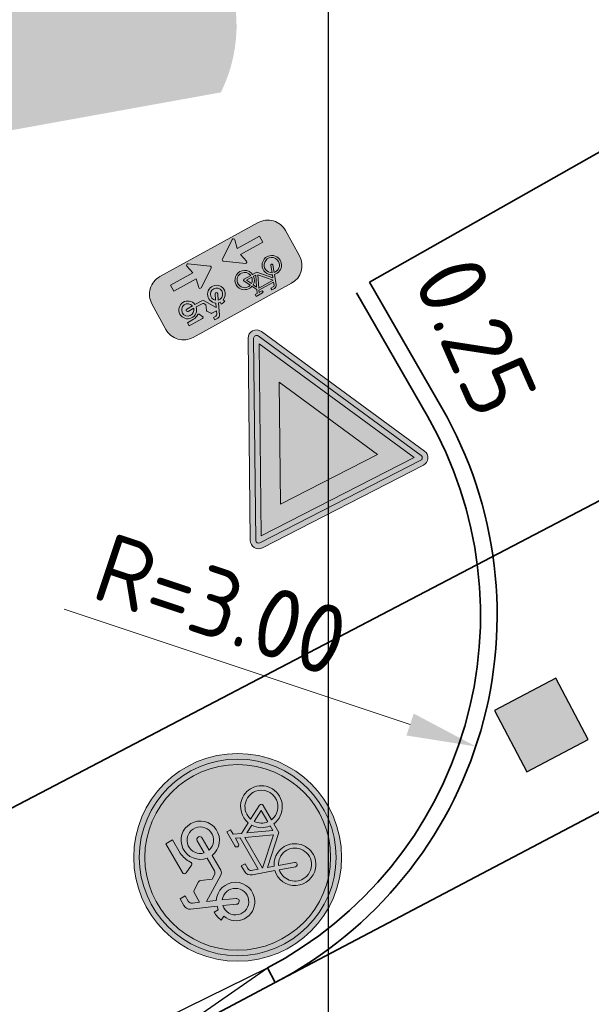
# Model space of a CAD drawing. Header units: metres. Extents: x 109063 to 109671, y 521086 to 521391.
# Tile 40 of 85: x 109214.84 to 109218.97, y 521245.25 to 521252.36. Entities that reach past the tile are written whole.
import ezdxf
from ezdxf import colors
from ezdxf.entities.mleader import LeaderData, LeaderLine
from ezdxf.lldxf.tags import DXFTag
from ezdxf.math import Vec2, Vec3

# ---------------------------------------------------------------- set-up
doc = ezdxf.new("R2010")
doc.units = ezdxf.units.M
doc.header["$PDMODE"] = 2
doc.linetypes.add('VH-OPSLUITBAND_120X250_A', pattern=[13, 8, -2, 1, -2])
for name, color, linetype, lineweight in [('N-WE-OV-KABEL_GROEP3-G', 130, 'OV-KABEL-SO', 35), ('N-WE-VH-KANTOPSLUITING_TROTTOIRBAND-V', 253, 'Continuous', 18), ('N-WE-VH-KANTVERHARDING_WEG-G', 4, 'Continuous', 35), ('N-WE-VH-VERKEERSTEGEL-S', 7, 'Continuous', 25), ('N-WE-VW-VERKEERSTEKEN-S-200', 7, 'Continuous', 25), ('N-WE-VW-VERKEERSTEKEN_BORD-S-200', 7, 'Continuous', 25), ('N-WE-VW-VERKEERSTEKEN_BORD_ONDERBORD-S-200', 7, 'Continuous', 25), ('X-XX-AL-HOOGTELABEL-T25', 7, 'Continuous', 25), ('X-XX-AL-M', 7, 'Continuous', 18), ('X-XX-AL-PEILMAAT-T25', 7, 'Continuous', 25), ('X-XX-AL-T25', 7, 'Continuous', 25)]:
    doc.layers.add(name, color=color, linetype=linetype, lineweight=lineweight)
doc.layers.add('N-WE-VH-KANTOPSLUITING_ELEMENT_VERLOOPBAND-120x250', color=5, linetype='Continuous', lineweight=25, true_color=0x0000ff)
doc.layers.add('N-WE-VH-KANTOPSLUITING_OPSLUITBAND_120X250-G', color=150, linetype='VH-OPSLUITBAND_120X250_A', lineweight=35, true_color=0x007fff)
doc.layers.add('X-XX-AL-HULPLIJN-G', color=2, linetype='Continuous', lineweight=30, plot=False)
doc.layers.get('0').freeze()
doc.styles.add('NLCS-ISO-M200-T25', font='NLCS-ISO.ttf', dxfattribs={"height": 0.5})
doc.styles.get("Standard").update_dxf_attribs({"font": 'isocpeur.ttf'})
tags = doc.linetypes.add('OV-KABEL-SO', pattern='A,4,-1,[103,NLCS.SHX,S=0.75,R=0,X=0,Y=0],-1,4,-1.5,["0V",Standard,S=1,R=0,X=0,Y=-0.5],-3', length=14.5).pattern_tags.tags
tags[18] = DXFTag(74, 10)
doc.dimstyles.new('NLCS-M200-T25-PIJL_L2_H2', dxfattribs={"dimscale": 0.2, "dimtxt": 2.5, "dimasz": 2.5, "dimexe": 2, "dimexo": 2, "dimgap": 0.7, "dimtad": 1, "dimzin": 0, "dimdsep": 46, "dimtxsty": 'NLCS-ISO-M200-T25', "dimcen": 0, "dimdle": 2, "dimclrd": 256, "dimclre": 256, "dimclrt": 256, "dimazin": 0, "dimtfac": 1, "dimtdec": 3, "dimtofl": 0, "dimtmove": 0, "dimatfit": 3, "dimfxl": 2, "dimfxlon": 1, "dimtfillclr": 256, "dimtolj": 1, "dimtzin": 0, "dimlwd": -1, "dimlwe": -1, "dimarcsym": 0})

# ---------------------------------------------------------------- blocks, each defined once
blk = doc.blocks.new('N-SVW-VERKEERSTEKEN_BORD_B06-SO')
at = {"true_color": 0xff0000}
h = blk.add_hatch(color=1, dxfattribs=at)
h.dxf.hatch_style = 1
h.paths.add_polyline_path([(-3.532917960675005, 3.130425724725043), (-0.2683281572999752, -3.398753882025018, 0.2840790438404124), (-1.034694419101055e-16, -3.564589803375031), (-7.897650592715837e-17, -3.36458980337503, -0.2840790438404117), (-0.08944271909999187, -3.309311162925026), (-3.354032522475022, 3.219868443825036, -0.55753651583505), (-3.26458980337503, 3.364589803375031), (7.451103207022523e-16, 3.36458980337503), (7.140921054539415e-16, 3.56458980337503), (-3.26458980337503, 3.564589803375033, 0.5575365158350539)])
h = blk.add_hatch(color=1, dxfattribs=at)
h.dxf.hatch_style = 1
h.paths.add_polyline_path([(7.451103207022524e-16, 3.364589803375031), (3.264589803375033, 3.36458980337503, -0.5575365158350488), (3.354032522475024, 3.219868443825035), (0.08944271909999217, -3.309311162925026, -0.2840790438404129), (-7.897650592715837e-17, -3.36458980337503), (-1.034694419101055e-16, -3.564589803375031, 0.2840790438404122), (0.2683281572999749, -3.398753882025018), (3.532917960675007, 3.130425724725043, 0.5575365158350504), (3.264589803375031, 3.56458980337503), (7.696032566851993e-16, 3.56458980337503)])
at = {"true_color": 0xffffff}
h = blk.add_hatch(color=7, dxfattribs=at)
h.dxf.hatch_style = 1
h.paths.add_polyline_path([(-0.08944271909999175, -3.309311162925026, 0.2840790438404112), (-1.89998808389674e-16, -3.36458980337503), (-3.724130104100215e-16, -3.04098300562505), (-3.10278640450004, 3.164589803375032), (3.875504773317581e-16, 3.164589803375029), (4.120434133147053e-16, 3.36458980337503), (-3.26458980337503, 3.364589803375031, 0.5575365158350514), (-3.354032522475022, 3.219868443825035)])
h = blk.add_hatch(color=7, dxfattribs=at)
h.dxf.hatch_style = 1
h.paths.add_polyline_path([(-1.503684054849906e-16, -3.040983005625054), (-1.89998808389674e-16, -3.36458980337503, 0.2840790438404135), (0.08944271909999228, -3.309311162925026), (3.354032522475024, 3.219868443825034, 0.5575365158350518), (3.264589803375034, 3.36458980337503), (6.340880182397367e-16, 3.364589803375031), (6.095950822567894e-16, 3.164589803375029), (3.102786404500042, 3.164589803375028)])
at = {"true_color": 0xff0000}
h = blk.add_hatch(color=1, dxfattribs=at)
h.dxf.hatch_style = 1
h.paths.add_polyline_path([(-3.93461030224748e-17, -3.040983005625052), (1.523414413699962e-16, -1.475735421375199), (-1.970162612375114, 2.46458980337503), (6.348921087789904e-16, 2.46458980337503), (7.206173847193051e-16, 3.164589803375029), (-3.102786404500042, 3.164589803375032)], flags=17)
h = blk.add_hatch(color=1, dxfattribs=at)
h.dxf.hatch_style = 1
h.paths.add_polyline_path([(1.616504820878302e-17, -3.040983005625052), (3.102786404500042, 3.164589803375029), (7.761285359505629e-16, 3.164589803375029), (7.459144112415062e-16, 2.46458980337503), (1.970162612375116, 2.464589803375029), (1.523414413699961e-16, -1.4757354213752)], flags=17)
at = {"true_color": 0xffffff}
h = blk.add_hatch(color=7, dxfattribs=at)
h.dxf.hatch_style = 1
h.paths.add_polyline_path([(2.220446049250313e-16, -1.475735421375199), (1.970162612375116, 2.46458980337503), (-1.970162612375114, 2.464589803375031)])
at = {"color": 1, "lineweight": 0, "true_color": 0xff0000}
blk.add_lwpolyline([(-3.532917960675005, 3.130425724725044), (-0.2683281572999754, -3.398753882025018, 0.6180339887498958), (0.2683281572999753, -3.398753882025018), (3.532917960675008, 3.130425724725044, 0.5575365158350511), (3.26458980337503, 3.56458980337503), (-3.26458980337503, 3.564589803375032, 0.5575365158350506)], format="xyb", close=True, dxfattribs=at)
at = {"color": 7, "lineweight": 0, "true_color": 0xffffff}
blk.add_lwpolyline([(-3.354032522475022, 3.219868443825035), (-0.08944271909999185, -3.309311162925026, 0.6180339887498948), (0.08944271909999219, -3.309311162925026), (3.354032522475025, 3.219868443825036, 0.5575365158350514), (3.264589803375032, 3.36458980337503), (-3.26458980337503, 3.364589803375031, 0.5575365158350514)], format="xyb", close=True, dxfattribs=at)
for points in [[(-3.102786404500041, 3.164589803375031), (1.96576289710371e-16, -3.040983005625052), (3.102786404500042, 3.164589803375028)], [(-1.970162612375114, 2.46458980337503), (3.882638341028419e-16, -1.475735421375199), (1.970162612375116, 2.464589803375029)]]:
    blk.add_lwpolyline(points, close=True, dxfattribs=at)
blk = doc.blocks.new('N-SVW-VERKEERSTEKEN_BORD_G12A-SO')
at = {"true_color": 0x007dc8}
h = blk.add_hatch(color=152, dxfattribs=at)
h.dxf.hatch_style = 1
h.paths.add_polyline_path([(3.356918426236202, 1.154815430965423), (3.546040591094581, 1.219875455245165, 0.5778775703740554), (-2.833352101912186, 2.456545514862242), (-2.682239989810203, 2.325529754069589, -0.5778775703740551)])
h = blk.add_hatch(color=152, dxfattribs=at)
h.dxf.hatch_style = 1
h.paths.add_polyline_path([(-3.35, 0, 1), (3.35, 0, 1)])
h.paths.add_polyline_path([(-0.05489022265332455, 1.663209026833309), (-0.2368011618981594, 1.958814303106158, 0.2553060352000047), (-0.3137206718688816, 2.000828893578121), (-0.7132546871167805, 2.000828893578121), (-0.6119572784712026, 2.237174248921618, -0.3183027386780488), (-0.4769093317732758, 2.332838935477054), (-0.2574392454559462, 2.332838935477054), (-0.2574392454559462, 2.546676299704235), (-0.5331907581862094, 2.546676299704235, 0.3213273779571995), (-0.7639033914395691, 2.411628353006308), (-1.157804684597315, 1.528161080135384), (-1.287219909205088, 1.550646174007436), (-1.287219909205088, 1.719490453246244, 0.1068023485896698), (-1.664245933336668, 1.651943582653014), (-1.591112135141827, 1.494364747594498, 0.6710616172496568), (-1.655304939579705, 0.2490095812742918, 0.9483494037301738), (-0.9608425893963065, 1.449348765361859), (-0.8201619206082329, 1.775726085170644), (-0.2524832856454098, 0.8483395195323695, 0.2610761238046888), (-0.09990620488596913, 0.7628435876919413), (0.5247306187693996, 0.7628435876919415, 0.9315490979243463), (1.903419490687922, 0.8585082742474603, 0.9228273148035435), (0.5303633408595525, 0.9710711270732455), (0.00124606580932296, 0.9710710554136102, -0.2552017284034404), (-0.12239129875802, 1.038572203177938), (-0.2236887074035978, 1.196151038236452), (-0.04952293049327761, 1.572598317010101, 0.2513456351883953)], flags=16)
h.paths.add_polyline_path([(-1.234402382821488, 1.333895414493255), (-1.443895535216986, 0.8789584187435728, 1), (-1.254757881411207, 0.7918627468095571), (-1.045264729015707, 1.246799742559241, -0.8633696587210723), (-1.520287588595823, 0.4252713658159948, -0.929508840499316)], flags=0)
h.paths.add_polyline_path([(0.5190978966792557, 2.000828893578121), (1.717722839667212, 2.000828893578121), (1.717722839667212, 1.719490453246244), (1.16621981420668, 1.719490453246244, 0.1366086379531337), (0.7054305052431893, 1.559138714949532, -0.4856487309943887), (0.5866447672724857, 1.584396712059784), (0.4433471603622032, 1.890461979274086, -0.5265277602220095)], flags=16)
h.paths.add_polyline_path([(-0.5556418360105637, 0.04230770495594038), (-0.3305959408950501, 0.04254207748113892), (-0.3305959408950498, -0.1149909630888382), (-0.5275580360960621, -0.1149909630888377, 0.3458606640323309), (-0.6513101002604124, -0.1901433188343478), (-0.7413954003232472, -0.4301486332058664), (0.564113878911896, -0.4301486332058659), (0.6372934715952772, -0.2725697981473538), (0.4122135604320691, -0.2725697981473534, -1), (0.4122135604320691, -0.1149909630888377), (0.9917886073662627, -0.1149909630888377), (0.9917886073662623, -0.2725697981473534), (0.8060919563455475, -0.2725697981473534), (0.6823094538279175, -0.5482984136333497), (0.8904911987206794, -0.9534422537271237, -0.3180092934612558), (1.737378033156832, -1.177270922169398, -0.4761740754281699), (1.514794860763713, -2.321085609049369, -0.5293484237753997), (0.4009481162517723, -1.735657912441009), (0.04077446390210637, -1.735657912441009), (-0.8539353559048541, -0.7452605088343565), (-0.9327247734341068, -0.975973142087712, -0.427470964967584), (-0.5950982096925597, -2.017348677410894, -0.4733002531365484), (-1.738981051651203, -2.240034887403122, -0.7942654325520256), (-1.079015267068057, -0.9196917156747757), (-0.8089193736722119, -0.148787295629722, -0.3343475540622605)], flags=16)
h.paths.add_polyline_path([(1.689078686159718, 0.8832194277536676, -0.929508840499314), (0.7441778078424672, 0.7628435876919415), (1.245032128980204, 0.7628435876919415, 1), (1.245032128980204, 0.9710711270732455), (0.7441778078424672, 0.9710711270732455, -0.8633696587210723)], flags=0)
h.paths.add_polyline_path([(-0.7864113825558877, -0.5820489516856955), (0.4909800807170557, -0.5820489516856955), (0.06330535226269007, -1.527430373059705)], flags=0)
h.paths.add_polyline_path([(-1.135296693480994, -1.07727055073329), (-1.332258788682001, -1.634360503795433, 1.053204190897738), (-1.180312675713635, -1.679376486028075), (-0.988983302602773, -1.12791925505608, -0.5422541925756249), (-0.8795759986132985, -2.11751120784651, -0.6326380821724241), (-1.855575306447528, -1.6568455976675, -0.4799026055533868)], flags=0)
h.paths.add_polyline_path([(0.5979102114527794, -0.7283623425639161), (0.7498105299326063, -1.020989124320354, 0.2341669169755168), (0.4009481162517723, -1.578079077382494), (0.2096187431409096, -1.578079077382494)], flags=0)
h.paths.add_polyline_path([(0.8229901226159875, -1.167302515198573), (1.036804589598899, -1.578079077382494), (0.564113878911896, -1.578079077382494, -0.2160576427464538)], flags=0)
h.paths.add_polyline_path([(0.9636707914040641, -1.094122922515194, -0.5642606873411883), (1.744430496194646, -1.74783627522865, -0.3964878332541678), (1.099204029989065, -2.250804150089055, -0.3501344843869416), (0.564113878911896, -1.735657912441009), (1.166219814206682, -1.735657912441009, 0.5661508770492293), (1.233766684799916, -1.623095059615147)], flags=0)
at = {"true_color": 0xffffff}
h = blk.add_hatch(color=7, dxfattribs=at)
h.dxf.hatch_style = 1
h.paths.add_polyline_path([(-2.682239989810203, 2.325529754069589), (-2.531127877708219, 2.194513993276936, -0.5778775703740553), (3.167796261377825, 1.089755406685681), (3.356918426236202, 1.154815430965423, 0.5778775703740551)])
h = blk.add_hatch(color=7, dxfattribs=at)
h.dxf.hatch_style = 1
h.paths.add_polyline_path([(-0.05489022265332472, 1.663209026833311), (-0.2368011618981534, 1.958814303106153, 0.2553060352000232), (-0.3137206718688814, 2.000828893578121), (-0.713254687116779, 2.00082889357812), (-0.6119572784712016, 2.237174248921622, -0.3183027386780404), (-0.4769093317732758, 2.332838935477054), (-0.257439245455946, 2.332838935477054), (-0.257439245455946, 2.546676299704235), (-0.5331907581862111, 2.546676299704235, 0.3213273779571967), (-0.7639033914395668, 2.411628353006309), (-1.157804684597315, 1.528161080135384), (-1.287219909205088, 1.550646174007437), (-1.287219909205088, 1.719490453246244, 0.1068023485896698), (-1.664245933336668, 1.651943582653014), (-1.591112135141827, 1.494364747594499, 0.671061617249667), (-1.65530493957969, 0.2490095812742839, 0.9483494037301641), (-0.9608425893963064, 1.449348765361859), (-0.8201619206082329, 1.775726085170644), (-0.2518065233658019, 0.8472428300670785, 0.2591533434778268), (-0.09990620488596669, 0.7628435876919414), (0.5247306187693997, 0.7628435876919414, 0.9315490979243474), (1.903419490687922, 0.8585082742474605, 0.9228273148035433), (0.5303633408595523, 0.9710711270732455), (0.001391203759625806, 0.9710711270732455, -0.2554646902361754), (-0.1223912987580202, 1.038572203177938), (-0.2236887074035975, 1.196151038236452), (-0.04925750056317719, 1.573177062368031, 0.2495832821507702)])
h.paths.add_polyline_path([(-1.520287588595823, 0.425271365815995, -0.9295088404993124), (-1.234402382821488, 1.333895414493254), (-1.443895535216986, 0.8789584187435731, 1), (-1.254757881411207, 0.7918627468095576), (-1.045264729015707, 1.246799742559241, -0.8633696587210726)], flags=16)
h.paths.add_polyline_path([(1.689078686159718, 0.8832194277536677, -0.9295088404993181), (0.744177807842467, 0.7628435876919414), (1.245032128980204, 0.7628435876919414, 1), (1.245032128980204, 0.9710711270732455), (0.744177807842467, 0.9710711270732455, -0.8633696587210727)], flags=16)
at = {"true_color": 0x007dc8}
h = blk.add_hatch(color=152, dxfattribs=at)
h.dxf.hatch_style = 1
h.paths.add_polyline_path([(-2.682239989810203, 2.325529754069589), (-2.833352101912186, 2.456545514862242, 0.1804943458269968), (-3.75, 0, 0.4142135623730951), (0, -3.75), (0, -3.55, -0.4142135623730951), (-3.55, 0, -0.1804943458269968)])
at = {"true_color": 0xffffff}
h = blk.add_hatch(color=7, dxfattribs=at)
h.dxf.hatch_style = 1
h.paths.add_polyline_path([(-3.35, 0, -0.1804943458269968), (-2.531127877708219, 2.194513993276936), (-2.682239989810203, 2.325529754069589, 0.1804943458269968), (-3.55, 0, 0.4142135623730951), (0, -3.55), (0, -3.35, -0.4142135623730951)])
h = blk.add_hatch(color=7, dxfattribs=at)
h.dxf.hatch_style = 1
h.paths.add_polyline_path([(1.166219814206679, 1.719490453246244), (1.717722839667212, 1.719490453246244), (1.717722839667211, 2.000828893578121), (0.5190978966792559, 2.000828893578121, 0.5721557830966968), (0.4481691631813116, 1.880162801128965), (0.5866447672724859, 1.584396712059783, 0.4363209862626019), (0.6951614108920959, 1.551910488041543, -0.1401265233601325)])
at = {"true_color": 0x007dc8}
h = blk.add_hatch(color=152, dxfattribs=at)
h.dxf.hatch_style = 1
h.paths.add_polyline_path([(-1.045264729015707, 1.246799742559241), (-1.254757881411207, 0.7918627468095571, -1), (-1.443895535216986, 0.8789584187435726), (-1.234402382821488, 1.333895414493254, 0.9295088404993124), (-1.520287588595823, 0.425271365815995, 0.8633696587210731)])
h = blk.add_hatch(color=152, dxfattribs=at)
h.dxf.hatch_style = 1
h.paths.add_polyline_path([(3.75, 0, 0.08302223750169), (3.546040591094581, 1.219875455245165), (3.356918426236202, 1.154815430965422, -0.08302223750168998), (3.55, 0, -0.4142135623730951), (0, -3.55), (0, -3.75, 0.4142135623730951)])
at = {"true_color": 0xffffff}
h = blk.add_hatch(color=7, dxfattribs=at)
h.dxf.hatch_style = 1
h.paths.add_polyline_path([(3.356918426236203, 1.154815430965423), (3.167796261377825, 1.08975540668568, -0.08302223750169), (3.35, 0, -0.4142135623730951), (0, -3.35), (0, -3.55, 0.4142135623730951), (3.55, 0, 0.08302223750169)])
at = {"true_color": 0x007dc8}
h = blk.add_hatch(color=152, dxfattribs=at)
h.dxf.hatch_style = 1
h.paths.add_polyline_path([(0.744177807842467, 0.9710711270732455), (1.245032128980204, 0.9710711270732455, -1), (1.245032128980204, 0.7628435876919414), (0.744177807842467, 0.7628435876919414, 0.9295088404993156), (1.689078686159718, 0.8832194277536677, 0.8633696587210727)])
at = {"true_color": 0xffffff}
h = blk.add_hatch(color=7, dxfattribs=at)
h.dxf.hatch_style = 1
h.paths.add_polyline_path([(0.6823094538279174, -0.5482984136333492), (0.8060919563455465, -0.2725697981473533), (0.9917886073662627, -0.2725697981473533), (0.9917886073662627, -0.1149909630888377), (0.412213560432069, -0.1149909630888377, 1), (0.412213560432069, -0.2725697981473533), (0.6372934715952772, -0.2725697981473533), (0.5641138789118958, -0.4301486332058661), (-0.7413954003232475, -0.4301486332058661), (-0.6513101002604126, -0.190143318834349, -0.3458606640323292), (-0.5275580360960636, -0.1149909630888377), (-0.3305959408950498, -0.1149909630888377), (-0.3305959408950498, 0.04254207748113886), (-0.5556418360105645, 0.04230770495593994, 0.3343475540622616), (-0.8089193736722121, -0.1487872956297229), (-1.079015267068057, -0.9196917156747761, 0.7942654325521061), (-1.738981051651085, -2.240034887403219, 0.4733002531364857), (-0.5950982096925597, -2.017348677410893, 0.427470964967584), (-0.932724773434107, -0.9759731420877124), (-0.853935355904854, -0.7452605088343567), (0.04077446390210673, -1.735657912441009), (0.4009481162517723, -1.735657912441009, 0.5293484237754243), (1.514794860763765, -2.321085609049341, 0.4761740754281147), (1.73737803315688, -1.177270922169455, 0.3180092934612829), (0.8904911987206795, -0.9534422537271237)])
h.paths.add_polyline_path([(-0.7864113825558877, -0.5820489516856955), (0.4909800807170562, -0.5820489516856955), (0.06330535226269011, -1.527430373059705)], flags=16)
h.paths.add_polyline_path([(-0.9889833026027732, -1.127919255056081, -0.5422541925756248), (-0.8795759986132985, -2.117511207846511, -0.6326380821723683), (-1.855575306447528, -1.656845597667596, -0.479902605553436), (-1.135296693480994, -1.07727055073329), (-1.332258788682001, -1.634360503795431, 1.053204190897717), (-1.180312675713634, -1.679376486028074)], flags=16)
h.paths.add_polyline_path([(0.5979102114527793, -0.7283623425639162), (0.7498105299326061, -1.020989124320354, 0.2341669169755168), (0.4009481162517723, -1.578079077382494), (0.2096187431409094, -1.578079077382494)], flags=16)
h.paths.add_polyline_path([(0.822990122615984, -1.167302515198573), (1.036804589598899, -1.578079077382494), (0.5641138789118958, -1.578079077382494, -0.2160576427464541)], flags=16)
h.paths.add_polyline_path([(0.5641138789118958, -1.735657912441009), (1.166219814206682, -1.735657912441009, 0.566150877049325), (1.233766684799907, -1.623095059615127), (0.9636707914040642, -1.094122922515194, -0.5642606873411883), (1.744430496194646, -1.74783627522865, -0.3964878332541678), (1.099204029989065, -2.250804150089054, -0.3501344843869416)], flags=16)
at = {"true_color": 0x007dc8}
h = blk.add_hatch(color=152, dxfattribs=at)
h.dxf.hatch_style = 1
h.paths.add_polyline_path([(-0.7864113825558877, -0.5820489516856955), (0.06330535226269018, -1.527430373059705), (0.490980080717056, -0.5820489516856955)])
h = blk.add_hatch(color=152, dxfattribs=at)
h.dxf.hatch_style = 1
h.paths.add_polyline_path([(-1.332258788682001, -1.634360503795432), (-1.135296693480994, -1.07727055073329, 0.479902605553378), (-1.855575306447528, -1.656845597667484, 0.6326380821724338), (-0.8795759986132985, -2.117511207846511, 0.5422541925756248), (-0.9889833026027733, -1.12791925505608), (-1.180312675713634, -1.679376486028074, -1.053204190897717)])
h = blk.add_hatch(color=152, dxfattribs=at)
h.dxf.hatch_style = 1
h.paths.add_polyline_path([(0.2096187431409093, -1.578079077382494), (0.4009481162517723, -1.578079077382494, -0.2341669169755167), (0.7498105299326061, -1.020989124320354), (0.5979102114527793, -0.7283623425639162)])
h = blk.add_hatch(color=152, dxfattribs=at)
h.dxf.hatch_style = 1
h.paths.add_polyline_path([(1.744430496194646, -1.74783627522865, 0.5642606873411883), (0.9636707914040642, -1.094122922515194), (1.233766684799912, -1.623095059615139, -0.5661508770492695), (1.166219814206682, -1.735657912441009), (0.5641138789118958, -1.735657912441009, 0.3501344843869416), (1.099204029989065, -2.250804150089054, 0.3964878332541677)])
h = blk.add_hatch(color=152, dxfattribs=at)
h.dxf.hatch_style = 1
h.paths.add_polyline_path([(1.036804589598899, -1.578079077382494), (0.8229901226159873, -1.167302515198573, 0.2160576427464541), (0.5641138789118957, -1.578079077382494)])
at = {"color": 7, "lineweight": 0, "true_color": 0xffffff}
for points in [[(0.5303633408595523, 0.9710711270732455, -0.9228273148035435), (1.903419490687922, 0.8585082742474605, -0.931549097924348), (0.5247306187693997, 0.7628435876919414), (-0.09990620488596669, 0.7628435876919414, -0.2591533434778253), (-0.2518065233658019, 0.8472428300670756), (-0.8201619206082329, 1.775726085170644), (-0.9608425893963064, 1.449348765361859, -0.9483494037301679), (-1.655304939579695, 0.2490095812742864, -0.6710616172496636), (-1.591112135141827, 1.494364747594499), (-1.664245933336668, 1.651943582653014, -0.1068023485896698), (-1.287219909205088, 1.719490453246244), (-1.287219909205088, 1.550646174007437), (-1.157804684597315, 1.528161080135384), (-0.7639033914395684, 2.411628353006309, -0.3213273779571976), (-0.5331907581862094, 2.546676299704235), (-0.257439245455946, 2.546676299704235), (-0.257439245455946, 2.332838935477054), (-0.4769093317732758, 2.332838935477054, 0.3183027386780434), (-0.6119572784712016, 2.237174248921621), (-0.7132546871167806, 2.000828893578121), (-0.3137206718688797, 2.000828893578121, -0.2655979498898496), (-0.2349541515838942, 1.955812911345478), (-0.05489022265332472, 1.663209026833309, -0.2495832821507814), (-0.04925750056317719, 1.573177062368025), (-0.2236887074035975, 1.196151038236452), (-0.1223912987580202, 1.038572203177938, 0.2554646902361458), (0.001391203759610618, 0.9710711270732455)], [(1.717722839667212, 2.000828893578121), (0.5190978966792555, 2.000828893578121, 0.5265277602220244), (0.4433471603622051, 1.890461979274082), (0.5866447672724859, 1.584396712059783, 0.4856487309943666), (0.7054305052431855, 1.559138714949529, -0.1366086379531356), (1.166219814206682, 1.719490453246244), (1.717722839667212, 1.719490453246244)], [(-1.045264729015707, 1.246799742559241, -0.8633696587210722), (-1.520287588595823, 0.425271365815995, -0.9295088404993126), (-1.234402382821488, 1.333895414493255), (-1.443895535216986, 0.8789584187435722, 0.9999999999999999), (-1.254757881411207, 0.7918627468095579)], [(0.744177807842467, 0.9710711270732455, -0.8633696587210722), (1.689078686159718, 0.8832194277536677, -0.9295088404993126), (0.744177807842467, 0.7628435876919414), (1.245032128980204, 0.7628435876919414, 0.9999999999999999), (1.245032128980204, 0.9710711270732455)], [(0.6823094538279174, -0.5482984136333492), (0.8060919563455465, -0.2725697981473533), (0.9917886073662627, -0.2725697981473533), (0.9917886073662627, -0.1149909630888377), (0.412213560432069, -0.1149909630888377, 0.9999999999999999), (0.412213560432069, -0.2725697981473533), (0.6372934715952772, -0.2725697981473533), (0.5641138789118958, -0.4301486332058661), (-0.7413954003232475, -0.4301486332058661), (-0.6513101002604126, -0.1901433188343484, -0.3458606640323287), (-0.5275580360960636, -0.1149909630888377), (-0.3305959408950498, -0.1149909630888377), (-0.3305959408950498, 0.04254207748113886), (-0.5556418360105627, 0.04230770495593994, 0.3343475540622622), (-0.8089193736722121, -0.1487872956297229), (-1.079015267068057, -0.9196917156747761, 0.7942654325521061), (-1.738981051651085, -2.240034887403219, 0.4733002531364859), (-0.5950982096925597, -2.017348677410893, 0.4274709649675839), (-0.932724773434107, -0.9759731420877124), (-0.853935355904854, -0.7452605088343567), (0.04077446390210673, -1.735657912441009), (0.4009481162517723, -1.735657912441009, 0.5293484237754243), (1.514794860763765, -2.321085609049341, 0.4761740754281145), (1.73737803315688, -1.177270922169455, 0.3180092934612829), (0.8904911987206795, -0.9534422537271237)], [(-0.9889833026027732, -1.12791925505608, -0.5422541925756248), (-0.8795759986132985, -2.117511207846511, -0.6326380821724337), (-1.855575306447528, -1.656845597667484, -0.479902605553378), (-1.135296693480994, -1.07727055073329), (-1.332258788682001, -1.634360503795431, 1.053204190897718), (-1.180312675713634, -1.679376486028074)], [(0.5979102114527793, -0.7283623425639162), (0.2096187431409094, -1.578079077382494), (0.4009481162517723, -1.578079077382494, -0.2341669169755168), (0.7498105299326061, -1.020989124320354)], [(0.9636707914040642, -1.094122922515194, -0.5642606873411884), (1.744430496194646, -1.74783627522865, -0.3964878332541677), (1.099204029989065, -2.250804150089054, -0.3501344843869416), (0.5641138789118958, -1.735657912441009), (1.166219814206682, -1.735657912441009, 0.5661508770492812), (1.233766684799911, -1.623095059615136)], [(1.036804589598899, -1.578079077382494), (0.8229901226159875, -1.167302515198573, 0.2160576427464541), (0.5641138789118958, -1.578079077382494)]]:
    blk.add_lwpolyline(points, format="xyb", close=True, dxfattribs=at)
blk.add_lwpolyline([(0.4909800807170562, -0.5820489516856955), (-0.7864113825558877, -0.5820489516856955), (0.06330535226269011, -1.527430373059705)], close=True, dxfattribs=at)
at = {"color": 152, "lineweight": 0, "true_color": 0x007dc8}
blk.add_circle((0, 0), 3.75, dxfattribs=at)
at = {"color": 7, "lineweight": 0, "true_color": 0xffffff}
for radius in [3.55, 3.35]:
    blk.add_circle((0, 0), radius, dxfattribs=at)
blk = doc.blocks.new('*D250')
at = {"layer": 'Defpoints', "color": 0, "transparency": 16777216}
for p in [(109215.2858253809, 521248.064517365), (109218.1317388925, 521247.1154250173)]:
    blk.add_point(p, dxfattribs=at)
at = {"layer": 'X-XX-AL-M', "transparency": 16777216}
blk.add_line((109215.1625024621, 521248.1056447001), (109217.6574199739, 521247.2736070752), dxfattribs=at)
blk.add_solid([(109217.6837836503, 521247.3526602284), (109217.6310562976, 521247.1945539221), (109218.1317388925, 521247.1154250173)], dxfattribs=at)
at = {"layer": 'X-XX-AL-M', "transparency": 16777216, "insert": (109216.2961837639, 521248.1386856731), "char_height": 0.5, "attachment_point": 5, "rotation": 341.556816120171, "style": 'NLCS-ISO-M200-T25'}
blk.add_mtext('\\A1;R=3.00', dxfattribs=at)
blk = doc.blocks.new('SVH-KANTOPSLUITING_VERLOOP_120X250_130 150X250_LINKS')
for p, q in [((1, 5.820766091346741e-11), (4.656897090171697e-11, -0.1200000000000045)), ((4.656897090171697e-11, -0.1200000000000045), (0, 0)), ((1, 5.820766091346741e-11), (0, 0)), ((1, -0.1499999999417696), (1, 5.820766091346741e-11)), ((1, -0.1499999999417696), (4.656897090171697e-11, -0.1200000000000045))]:
    blk.add_line(p, q)
blk = doc.blocks.new('N-SVW-VERKEERSTEKEN_BORD_ONDERBORD_OB503OB04-SO')
at = {"true_color": 0xffffff}
h = blk.add_hatch(color=7, dxfattribs=at)
h.dxf.hatch_style = 1
edge = h.paths.add_edge_path()
edge.add_line((2.749999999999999, -0.5240370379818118), (2.749999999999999, 0.5240370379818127))
edge.add_arc((2.024037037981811, 0.5240370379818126), 0.7259629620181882, 8.762305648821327e-15, 90.00000000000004)
edge.add_line((2.02403703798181, 1.250000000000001), (-2.02403703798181, 1.25))
edge.add_arc((-2.02403703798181, 0.5240370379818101), 0.7259629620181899, 90.00000000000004, 180)
edge.add_line((-2.75, 0.5240370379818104), (-2.749999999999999, -0.5240370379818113))
edge.add_arc((-2.02403703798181, -0.5240370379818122), 0.7259629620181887, 179.9999999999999, 269.9999999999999)
edge.add_line((-2.024037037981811, -1.250000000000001), (2.02403703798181, -1.25))
edge.add_arc((2.024037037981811, -0.5240370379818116), 0.7259629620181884, 269.9999999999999, 360)
at = {"true_color": 0x191919}
h = blk.add_hatch(color=250, dxfattribs=at)
h.dxf.hatch_style = 1
h.paths.add_polyline_path([(-0.8160050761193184, 0.8450945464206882), (-0.7586742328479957, 0.9728004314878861), (-0.6726673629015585, 0.9728004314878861), (-0.6726673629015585, 1.045784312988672), (-0.9411021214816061, 1.045784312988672, 1), (-0.9411021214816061, 0.9728004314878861), (-0.8368545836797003, 0.9728004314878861), (-0.8707482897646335, 0.8998165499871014), (-1.475405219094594, 0.8998165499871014), (-1.433681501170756, 1.010976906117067, -0.3458606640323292), (-1.376364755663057, 1.045784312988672), (-1.285140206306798, 1.045784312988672), (-1.285140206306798, 1.118746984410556), (-1.389371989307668, 1.118638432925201, 0.3343475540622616), (-1.506679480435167, 1.03013127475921), (-1.631776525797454, 0.6730808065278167, 0.7942654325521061), (-1.937444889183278, 0.06155344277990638, 0.4733002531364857), (-1.407646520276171, 0.1646923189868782, 0.427470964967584), (-1.564020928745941, 0.6470136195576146), (-1.527528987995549, 0.7538699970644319), (-1.113137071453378, 0.2951596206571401), (-0.9463198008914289, 0.2951596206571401, 0.5293484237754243), (-0.4304328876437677, 0.02401416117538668, 0.4761740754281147), (-0.3273417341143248, 0.5537809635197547, 0.3180092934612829), (-0.7195840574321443, 0.6574489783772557)])
h.paths.add_polyline_path([(-1.496254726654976, 0.8294627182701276), (-0.9046207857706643, 0.8294627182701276), (-1.102701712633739, 0.391601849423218)], flags=16)
h.paths.add_polyline_path([(-1.590077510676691, 0.5766385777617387, -0.5422541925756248), (-1.539404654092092, 0.1183012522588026, -0.6326380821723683), (-1.991446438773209, 0.3316621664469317, -0.479902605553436), (-1.657843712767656, 0.6000969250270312), (-1.749068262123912, 0.3420763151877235, 1.053204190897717), (-1.678693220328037, 0.3212268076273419)], flags=16)
h.paths.add_polyline_path([(-0.8550952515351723, 0.7616965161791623), (-0.784741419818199, 0.626164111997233, 0.2341669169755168), (-0.9463198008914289, 0.3681435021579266), (-1.034935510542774, 0.3681435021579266)], flags=16)
h.paths.add_polyline_path([(-0.7508477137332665, 0.5583979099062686), (-0.65181785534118, 0.3681435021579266), (-0.8707482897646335, 0.3681435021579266, -0.2160576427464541)], flags=16)
h.paths.add_polyline_path([(-0.8707482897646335, 0.2951596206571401), (-0.5918781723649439, 0.2951596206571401, 0.566150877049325), (-0.5605933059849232, 0.3472939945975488), (-0.6856903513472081, 0.5922916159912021, -0.5642606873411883), (-0.3240753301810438, 0.289519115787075, -0.3964878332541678), (-0.6229170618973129, 0.05656557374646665, -0.3501344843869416)], flags=16)
h = blk.add_hatch(color=250, dxfattribs=at)
h.dxf.hatch_style = 1
h.paths.add_polyline_path([(1.134963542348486, 0.658268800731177), (1.05071005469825, 0.7951807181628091, 0.2553060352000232), (1.015084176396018, 0.8146401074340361), (0.8300368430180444, 0.8146401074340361), (0.8769535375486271, 0.9241053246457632, -0.3183027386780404), (0.9395020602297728, 0.968413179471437), (1.041151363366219, 0.968413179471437), (1.041151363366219, 1.067453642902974), (0.913434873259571, 1.067453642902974, 0.3213273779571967), (0.8065784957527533, 1.004905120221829), (0.6241400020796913, 0.595720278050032), (0.5642003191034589, 0.6061344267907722), (0.5642003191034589, 0.6843359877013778, 0.1068023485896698), (0.3895777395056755, 0.6530511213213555), (0.4234502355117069, 0.5800672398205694, 0.671061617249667), (0.3937188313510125, 0.003271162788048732, 0.9483494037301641), (0.7153645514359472, 0.559217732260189), (0.7805219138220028, 0.710381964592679), (1.043760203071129, 0.280347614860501, 0.2591533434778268), (1.114114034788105, 0.2412574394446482), (1.403419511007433, 0.2412574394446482, 0.9315490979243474), (2.041970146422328, 0.2855652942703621, 0.9228273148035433), (1.406028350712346, 0.3376996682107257), (1.161030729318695, 0.3376996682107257, -0.2554646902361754), (1.103699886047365, 0.3689633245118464), (1.056783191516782, 0.4419472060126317), (1.137572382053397, 0.616569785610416, 0.2495832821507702)])
h.paths.add_polyline_path([(0.4562531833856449, 0.08490819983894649, -0.9295088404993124), (0.5886631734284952, 0.5057446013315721), (0.4916347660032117, 0.2950369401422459, 1), (0.5792353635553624, 0.2546978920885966), (0.6762637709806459, 0.4654055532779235, -0.8633696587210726)], flags=16)
h.paths.add_polyline_path([(1.942696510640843, 0.2970104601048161, -0.9295088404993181), (1.505058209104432, 0.2412574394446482), (1.737032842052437, 0.2412574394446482, 1), (1.737032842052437, 0.3376996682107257), (1.505058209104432, 0.3376996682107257, -0.8633696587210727)], flags=16)
h = blk.add_hatch(color=250, dxfattribs=at)
h.dxf.hatch_style = 1
h.paths.add_polyline_path([(1.700530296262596, 0.6843359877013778), (1.955963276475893, 0.6843359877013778), (1.955963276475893, 0.8146401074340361), (1.400810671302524, 0.8146401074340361, 0.5721557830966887), (1.367959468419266, 0.7587526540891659), (1.432095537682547, 0.6217662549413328, 0.4363209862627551), (1.482355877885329, 0.6067200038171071, -0.140126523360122)])
h = blk.add_hatch(color=250, dxfattribs=at)
h.dxf.hatch_style = 1
edge = h.paths.add_edge_path()
edge.add_arc((-0.2853421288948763, -0.6727990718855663), 0.05083325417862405, -55.448851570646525, 55.31510418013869, ccw=False)
edge.add_line((-0.2565124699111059, -0.7146663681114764), (-0.9094041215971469, -1.165369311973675))
edge.add_arc((-0.9376108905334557, -1.124508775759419), 0.04965083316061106, 163.019556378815, 304.6180221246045, ccw=False)
edge.add_line((-0.9850971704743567, -1.110008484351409), (-0.9116658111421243, -0.79820332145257))
edge.add_line((-0.9116658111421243, -0.7982033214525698), (-1.830536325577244, -0.7982033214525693))
edge.add_line((-1.830536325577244, -0.7982033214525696), (-1.830536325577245, -0.547399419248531))
edge.add_line((-1.830536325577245, -0.547399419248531), (-0.9116658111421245, -0.5473994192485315))
edge.add_line((-0.9116658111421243, -0.5473994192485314), (-0.9850971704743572, -0.2344588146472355))
edge.add_arc((-0.9355171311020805, -0.2228248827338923), 0.05092669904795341, 59.152368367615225, 193.2055190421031, ccw=False)
edge.add_line((-0.9094041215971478, -0.1791025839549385), (-0.2564148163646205, -0.6309991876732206))
h = blk.add_hatch(color=250, dxfattribs=at)
h.dxf.hatch_style = 1
edge = h.paths.add_edge_path()
edge.add_arc((0.2853421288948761, -0.6727990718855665), 0.05083325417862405, 484.6848958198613, 595.4488515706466)
edge.add_line((0.2565124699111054, -0.7146663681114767), (0.9094041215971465, -1.165369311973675))
edge.add_arc((0.9376108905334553, -1.124508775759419), 0.04965083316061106, 235.3819778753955, 376.980443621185)
edge.add_line((0.9850971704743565, -1.110008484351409), (0.9116658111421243, -0.79820332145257))
edge.add_line((0.9116658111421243, -0.7982033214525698), (1.830536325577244, -0.7982033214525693))
edge.add_line((1.830536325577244, -0.7982033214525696), (1.830536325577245, -0.547399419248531))
edge.add_line((1.830536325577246, -0.5473994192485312), (0.9116658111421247, -0.5473994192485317))
edge.add_line((0.9116658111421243, -0.5473994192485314), (0.985097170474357, -0.2344588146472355))
edge.add_arc((0.9355171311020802, -0.2228248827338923), 0.05092669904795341, 346.794480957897, 480.8476316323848)
edge.add_line((0.9094041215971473, -0.1791025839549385), (0.2564148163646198, -0.6309991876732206))
at = {"color": 250, "lineweight": 0, "true_color": 0x191919}
for points in [[(2.749999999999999, -0.5240370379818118), (2.749999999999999, 0.5240370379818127, 0.4142135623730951), (2.02403703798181, 1.250000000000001), (-2.02403703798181, 1.25, 0.4142135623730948), (-2.75, 0.5240370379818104), (-2.749999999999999, -0.5240370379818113, 0.4142135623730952), (-2.024037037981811, -1.250000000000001), (2.02403703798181, -1.25, 0.4142135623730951)], [(-0.8160050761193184, 0.8450945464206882), (-0.7586742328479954, 0.9728004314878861), (-0.6726673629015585, 0.9728004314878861), (-0.6726673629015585, 1.045784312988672), (-0.9411021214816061, 1.045784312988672, 0.9999999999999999), (-0.9411021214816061, 0.9728004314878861), (-0.8368545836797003, 0.9728004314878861), (-0.8707482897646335, 0.8998165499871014), (-1.475405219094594, 0.8998165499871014), (-1.433681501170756, 1.010976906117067, -0.3458606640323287), (-1.376364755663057, 1.045784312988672), (-1.285140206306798, 1.045784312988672), (-1.285140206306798, 1.118746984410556), (-1.389371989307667, 1.118638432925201, 0.3343475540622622), (-1.506679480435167, 1.03013127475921), (-1.631776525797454, 0.6730808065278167, 0.7942654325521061), (-1.937444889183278, 0.06155344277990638, 0.4733002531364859), (-1.407646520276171, 0.1646923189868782, 0.4274709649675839), (-1.564020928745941, 0.6470136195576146), (-1.527528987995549, 0.7538699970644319), (-1.113137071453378, 0.2951596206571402), (-0.9463198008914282, 0.2951596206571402, 0.5293484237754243), (-0.4304328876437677, 0.02401416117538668, 0.4761740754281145), (-0.327341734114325, 0.5537809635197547, 0.3180092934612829), (-0.7195840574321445, 0.6574489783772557)], [(1.406028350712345, 0.3376996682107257, -0.9228273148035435), (2.041970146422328, 0.2855652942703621, -0.931549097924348), (1.403419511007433, 0.2412574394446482), (1.114114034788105, 0.2412574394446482, -0.2591533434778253), (1.04376020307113, 0.2803476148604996), (0.7805219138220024, 0.710381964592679), (0.7153645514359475, 0.559217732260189, -0.9483494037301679), (0.3937188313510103, 0.003271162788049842, -0.6710616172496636), (0.423450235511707, 0.5800672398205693), (0.3895777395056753, 0.6530511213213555, -0.1068023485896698), (0.5642003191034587, 0.6843359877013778), (0.5642003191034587, 0.6061344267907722), (0.6241400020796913, 0.595720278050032), (0.8065784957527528, 1.004905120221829, -0.3213273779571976), (0.9134348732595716, 1.067453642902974), (1.041151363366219, 1.067453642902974), (1.041151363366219, 0.968413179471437), (0.9395020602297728, 0.968413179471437, 0.3183027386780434), (0.8769535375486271, 0.924105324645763), (0.8300368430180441, 0.8146401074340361), (1.015084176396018, 0.8146401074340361, -0.2655979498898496), (1.05156551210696, 0.7937905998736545), (1.134963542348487, 0.6582688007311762, -0.2495832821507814), (1.137572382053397, 0.6165697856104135), (1.056783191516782, 0.4419472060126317), (1.103699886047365, 0.3689633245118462, 0.2554646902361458), (1.161030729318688, 0.3376996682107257)], [(-0.8550952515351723, 0.7616965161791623), (-1.034935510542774, 0.3681435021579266), (-0.9463198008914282, 0.3681435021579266, -0.2341669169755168), (-0.7847414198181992, 0.626164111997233)], [(1.955963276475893, 0.8146401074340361), (1.400810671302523, 0.8146401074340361, 0.5265277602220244), (1.365726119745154, 0.7635227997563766), (1.432095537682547, 0.6217662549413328, 0.4856487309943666), (1.487112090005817, 0.6100678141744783, -0.1366086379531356), (1.700530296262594, 0.6843359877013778), (1.955963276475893, 0.6843359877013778)], [(-1.590077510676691, 0.5766385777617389, -0.5422541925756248), (-1.539404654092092, 0.1183012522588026, -0.6326380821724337), (-1.991446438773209, 0.3316621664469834, -0.479902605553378), (-1.657843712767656, 0.6000969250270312), (-1.749068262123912, 0.3420763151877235, 1.053204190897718), (-1.678693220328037, 0.3212268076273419)], [(-0.6856903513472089, 0.5922916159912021, -0.5642606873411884), (-0.3240753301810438, 0.2895191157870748, -0.3964878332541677), (-0.6229170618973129, 0.05656557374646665, -0.3501344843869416), (-0.8707482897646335, 0.2951596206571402), (-0.5918781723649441, 0.2951596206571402, 0.5661508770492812), (-0.5605933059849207, 0.3472939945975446)], [(-0.65181785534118, 0.3681435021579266), (-0.7508477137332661, 0.5583979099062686, 0.2160576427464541), (-0.8707482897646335, 0.3681435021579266)], [(0.6762637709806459, 0.4654055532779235, -0.8633696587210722), (0.4562531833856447, 0.08490819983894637, -0.9295088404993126), (0.5886631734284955, 0.5057446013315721), (0.4916347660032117, 0.2950369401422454, 0.9999999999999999), (0.579235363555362, 0.2546978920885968)], [(1.505058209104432, 0.3376996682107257, -0.8633696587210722), (1.942696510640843, 0.2970104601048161, -0.9295088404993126), (1.505058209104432, 0.2412574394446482), (1.737032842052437, 0.2412574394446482, 0.9999999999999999), (1.737032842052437, 0.3376996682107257)], [(-1.830536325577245, -0.547399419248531), (-0.9116658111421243, -0.5473994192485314), (-0.9850971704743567, -0.2344588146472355, -0.6622191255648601), (-0.9094041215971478, -0.1791025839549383), (-0.2564148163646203, -0.6309991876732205, -0.5240670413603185), (-0.2564148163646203, -0.7145989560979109), (-0.9094041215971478, -1.165369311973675, -0.7106529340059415), (-0.9850971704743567, -1.110008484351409), (-0.9116658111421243, -0.7982033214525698), (-1.830536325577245, -0.7982033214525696)], [(1.830536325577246, -0.5473994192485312), (0.9116658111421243, -0.5473994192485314), (0.9850971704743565, -0.2344588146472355, 0.6622191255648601), (0.9094041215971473, -0.1791025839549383), (0.2564148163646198, -0.6309991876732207, 0.5240670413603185), (0.2564148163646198, -0.7145989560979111), (0.9094041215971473, -1.165369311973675, 0.7106529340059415), (0.9850971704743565, -1.110008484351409), (0.9116658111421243, -0.7982033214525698), (1.830536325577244, -0.7982033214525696)]]:
    blk.add_lwpolyline(points, format="xyb", close=True, dxfattribs=at)
blk.add_lwpolyline([(-0.9046207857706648, 0.8294627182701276), (-1.496254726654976, 0.8294627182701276), (-1.102701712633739, 0.391601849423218)], close=True, dxfattribs=at)
blk = doc.blocks.new('SVH-VERKEERSTEGEL_500X500_HAAIENTAND')
h = blk.add_hatch(color=253)
h.paths.add_polyline_path([(-0.25, -0.5), (-0.25, 0), (0, -0.5)])
h.paths.add_polyline_path([(0, -0.5), (0.25, 0), (0.25, -0.5)])
h = blk.add_hatch(color=255)
h.dxf.hatch_style = 1
h.paths.add_polyline_path([(0.25, 0), (-0.25, 0), (0, -0.5)])
blk.add_3dface([(-0.25, -0.5), (0.25, -0.5), (0.25, 0), (-0.25, 0)])

msp = doc.modelspace()

# ---------------------------------------------------------------- hatches: boundary and pattern name
at = {"layer": 'N-WE-VH-KANTOPSLUITING_TROTTOIRBAND-V', "true_color": 0xffffff}
h = msp.add_hatch(color=7, dxfattribs=at)
h.dxf.hatch_style = 1
edge = h.paths.add_edge_path()
edge.add_line((109212.8367963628, 521255.3406484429), (109214.1098662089, 521254.7462372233))
edge.add_line((109214.1098662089, 521254.7462372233), (109215.3896566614, 521253.4106091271))
edge.add_arc((109215.3133303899, 521252.3211026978), 1.092176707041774, -26.301928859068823, 85.99264414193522, ccw=False)
edge.add_line((109216.2924356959, 521251.8371577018), (109214.7549977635, 521251.5591718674))
edge.add_line((109214.7549977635, 521251.5591718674), (109212.6496531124, 521252.9298126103))
edge.add_line((109212.6496531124, 521252.9298126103), (109212.257891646, 521253.9627037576))
edge.add_line((109212.257891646, 521253.9627037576), (109212.8367963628, 521255.3406484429))

# ---------------------------------------------------------------- linework, layer by layer
at = {"layer": 'N-WE-VH-KANTOPSLUITING_OPSLUITBAND_120X250-G'}
msp.add_lwpolyline([(109216.6283104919, 521245.5165507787, 0.4249977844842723), (109217.7828485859, 521249.499534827), (109217.2712787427, 521250.3896994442)], format="xyb", dxfattribs=at)
at = {"layer": 'N-WE-VH-KANTVERHARDING_WEG-G'}
msp.add_lwpolyline([(109137.971343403, 521240.278690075), (109134.9887209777, 521237.3929670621, 0.0266060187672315), (109127.754194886, 521244.2898742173), (109133.3123992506, 521250.9492642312, -0.1012451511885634), (109134.8791121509, 521252.1994076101), (109147.1283210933, 521258.4475161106, -0.3302105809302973), (109154.1757368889, 521257.2653756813, -0.07378496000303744), (109174.8964722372, 521228.2056986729), (109176.6026675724, 521224.8643969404, 0.4179681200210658), (109177.2810406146, 521224.649430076), (109216.0668224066, 521245.0850736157), (109216.6842473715, 521245.4103855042, 0.4249977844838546), (109217.8868912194, 521249.5593272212), (109217.3645875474, 521250.4681693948), (109220.4654127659, 521252.2245972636), (109221.1347327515, 521251.0429692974, 0.4053219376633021), (109225.1434763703, 521249.8674250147), (109232.5505613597, 521253.7701063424)], format="xyb", dxfattribs=at)
at = {"layer": 'N-WE-VH-KANTVERHARDING_WEG-G', "flags": 128}
msp.add_lwpolyline([(109216.6842473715, 521245.4103855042), (109225.1434763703, 521249.8674250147)], dxfattribs=at)
at = {"layer": 'N-WE-VH-KANTVERHARDING_WEG-G'}
msp.add_lwpolyline([(109216.6283104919, 521245.5165507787), (109216.6842473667, 521245.4103855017)], dxfattribs=at)
at = {"layer": 'X-XX-AL-HULPLIJN-G', "flags": 128}
msp.add_lwpolyline([(109217.0680122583, 521390.7203238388), (109412.5380064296, 521390.7203238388), (109412.5380064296, 521229.9920114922), (109217.0680122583, 521229.9920114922)], close=True, dxfattribs=at)

# ---------------------------------------------------------------- block references
at = {"layer": 'N-WE-VH-KANTOPSLUITING_ELEMENT_VERLOOPBAND-120x250', "rotation": 207.7840688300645}
msp.add_blockref('SVH-KANTOPSLUITING_VERLOOP_120X250_130 150X250_LINKS', (109216.6842473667, 521245.4103855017), dxfattribs=at)
at = {"layer": 'N-WE-VH-VERKEERSTEGEL-S', "rotation": 207.8240175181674}
msp.add_blockref('SVH-VERKEERSTEGEL_500X500_HAAIENTAND', (109218.7221160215, 521247.0494611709), dxfattribs=at)
at = {"layer": 'N-WE-VW-VERKEERSTEKEN_BORD-S-200', "xscale": 0.2, "yscale": 0.2, "zscale": 0.2, "rotation": 207.1761548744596}
msp.add_blockref('N-SVW-VERKEERSTEKEN_BORD_B06-SO', (109216.8469631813, 521249.482008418), dxfattribs=at)
at = {"layer": 'N-WE-VW-VERKEERSTEKEN_BORD_ONDERBORD-S-200', "xscale": 0.2, "yscale": 0.2, "zscale": 0.2, "rotation": 208.8121723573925}
msp.add_blockref('N-SVW-VERKEERSTEKEN_BORD_ONDERBORD_OB503OB04-SO', (109216.3272436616, 521250.4829311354), dxfattribs=at)

# ---------------------------------------------------------------- texts
at = {"layer": 'X-XX-AL-T25', "insert": (109218.1293683, 521250.6962772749, -0.1845), "char_height": 0.4999999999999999, "attachment_point": 1, "rotation": 293.790654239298, "style": 'NLCS-ISO-M200-T25'}
msp.add_mtext_dynamic_manual_height_columns('0.25', width=1.419805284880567, gutter_width=2.5, heights=[0], dxfattribs=at)

# ---------------------------------------------------------------- dimensions: what is measured, and where the dimension line sits
at = {"layer": 'X-XX-AL-M'}
dim = msp.add_radius_dim(center=(109215.2858253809, 521248.064517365), mpoint=(109218.1317388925, 521247.1154250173), dimstyle='NLCS-M200-T25-PIJL_L2_H2', override={"dimpost": 'R=<>'}, dxfattribs=at)
dim.commit()
dim.dimension.update_dxf_attribs({"geometry": '*D250', "text_midpoint": (109216.1728017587, 521247.7687169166), "dimtype": 164})

# ---------------------------------------------------------------- leaders
at = {"layer": 'X-XX-AL-HOOGTELABEL-T25'}
ml = msp.add_multileader_mtext('Standard', dxfattribs=at)
ml.set_content('AANBRENGEN RWA INLAAT \\P%%C125mm', color=256, style='NLCS-ISO-M200-T25')
ml.set_leader_properties(color=256, linetype='ByLayer', lineweight=-1)
ml.build(insert=Vec2(0, 0))
ml.multileader.update_dxf_attribs({"text_left_attachment_type": 5, "text_right_attachment_type": 5, "dogleg_length": 0.5, "arrow_head_size": 0.5})
ctx = ml.context
ctx.base_point, ctx.char_height, ctx.arrow_head_size, ctx.landing_gap_size, ctx.plane_origin = Vec3(109218.9844510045, 521256.0443413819), 0.5, 0.5, 0.18, Vec3(109228.3078415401, 521250.1218036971)
ctx.left_attachment, ctx.right_attachment = 5, 5
notes = []
notes.append((ctx, [(0, (1, 1, 0), (109227.9444510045, 521256.0443413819), (-1, 0), 0.5, [(0, [(109228.3078415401, 521250.1218036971)], 0, [])])]))
ctx.mtext.insert, ctx.mtext.flow_direction = Vec3(109219.1644510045, 521257.4776747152), 5
for ctx, leaders in notes:
    for number, flags, end, landing, length, lines in leaders:
        leader = LeaderData()
        leader.index, (leader.has_last_leader_line, leader.has_dogleg_vector, leader.attachment_direction) = number, flags
        leader.last_leader_point, leader.dogleg_vector, leader.dogleg_length = Vec3(end), Vec3(landing), length
        for number, points, colour, breaks in lines:
            line = LeaderLine()
            line.index, line.vertices, line.color, line.breaks = number, Vec3.list(points), colors.encode_raw_color(colour), breaks
            leader.lines.append(line)
        ctx.leaders.append(leader)

# ---------------------------------------------------------------- next in the draw order: leaders
at = {"layer": 'X-XX-AL-PEILMAAT-T25'}
ml = msp.add_multileader_mtext('Standard', dxfattribs=at)
ml.set_content('AANSLUITEN OP BESTAANDE\\PRWA LEIDING PP %%C300mm\\PEN PUT VERPLAATSEN', color=256, style='NLCS-ISO-M200-T25')
ml.set_leader_properties(color=256, linetype='ByLayer', lineweight=-1)
ml.build(insert=Vec2(0, 0))
ml.multileader.update_dxf_attribs({"text_left_attachment_type": 5, "text_right_attachment_type": 5, "dogleg_length": 0.5, "arrow_head_size": 0.5})
ctx = ml.context
ctx.base_point, ctx.char_height, ctx.arrow_head_size, ctx.landing_gap_size, ctx.plane_origin, ctx.plane_x_axis = Vec3(109203.0330633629, 521245.1977882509), 0.5, 0.5, 0.18, Vec3(109216.570259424, 521243.9374304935), Vec3(1, 0, 2.224662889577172e-16)
ctx.left_attachment, ctx.right_attachment = 5, 5
notes = []
notes.append((ctx, [(1, (1, 1, 0), (109212.5430633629, 521245.1977882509), (-1, 0, -2.224662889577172e-16), 0.5, [(0, [(109216.105307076, 521243.6926614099)], 0, [])])]))
ctx.mtext.insert, ctx.mtext.text_direction, ctx.mtext.flow_direction = Vec3(109203.2130633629, 521247.4644549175), Vec3(1, 0, 2.224662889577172e-16), 5
ctx.mtext.has_bg_fill, ctx.mtext.bg_color, ctx.mtext.bg_scale_factor, ctx.mtext.bg_transparency, ctx.mtext.use_window_bg_color = 1, -1027028792, 1.5, 0, 1
for ctx, leaders in notes:
    for number, flags, end, landing, length, lines in leaders:
        leader = LeaderData()
        leader.index, (leader.has_last_leader_line, leader.has_dogleg_vector, leader.attachment_direction) = number, flags
        leader.last_leader_point, leader.dogleg_vector, leader.dogleg_length = Vec3(end), Vec3(landing), length
        for number, points, colour, breaks in lines:
            line = LeaderLine()
            line.index, line.vertices, line.color, line.breaks = number, Vec3.list(points), colors.encode_raw_color(colour), breaks
            leader.lines.append(line)
        ctx.leaders.append(leader)

# ---------------------------------------------------------------- next in the draw order: linework, layer by layer
at = {"layer": 'N-WE-OV-KABEL_GROEP3-G', "flags": 128}
msp.add_lwpolyline([(109330.4528896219, 521257.7841513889), (109330.1923178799, 521258.942887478), (109327.1678141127, 521258.2636682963), (109308.9325203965, 521260.6331105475), (109302.7783485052, 521255.014229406), (109294.2036840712, 521262.8585178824), (109290.1440170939, 521265.7156762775), (109285.6644961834, 521267.6138018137), (109281.4633255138, 521268.4796679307), (109277.0250256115, 521268.557871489), (109268.4289671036, 521266.2950427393), (109258.7412737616, 521261.9771675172), (109255.8111394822, 521267.9190283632), (109233.1594822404, 521256.2840972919), (109139.4577423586, 521207.2678665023)], dxfattribs=at)

# ---------------------------------------------------------------- next in the draw order: block references
at = {"layer": 'N-WE-VW-VERKEERSTEKEN-S-200', "xscale": 0.2, "yscale": 0.2, "zscale": 0.2, "rotation": 120.0090397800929}
msp.add_blockref('N-SVW-VERKEERSTEKEN_BORD_G12A-SO', (109216.4136870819, 521246.3147893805), dxfattribs=at)

doc.saveas('drawing.dxf')
